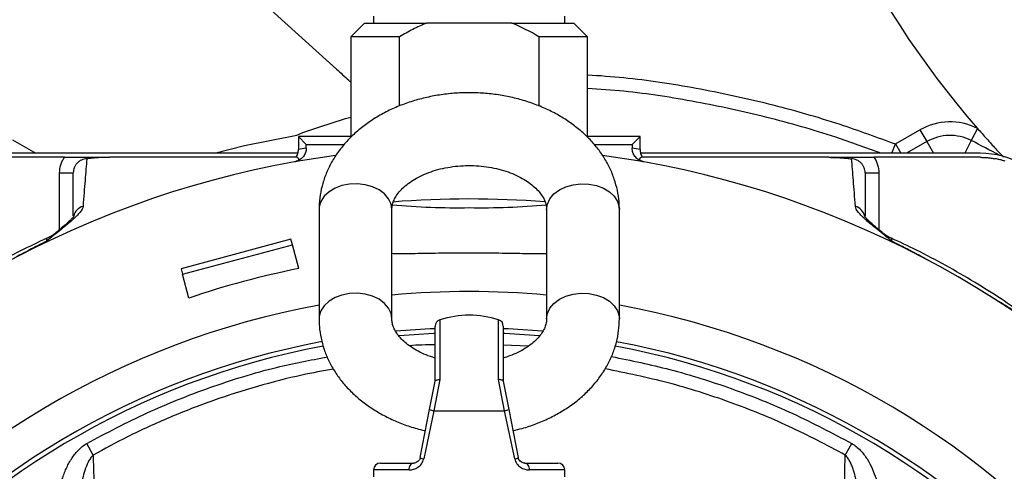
# Model space of a CAD drawing. Header units: millimetres. Extents: x 2549 to 3607, y 2373 to 3826.
# Tile 10 of 14: x 2915 to 3348, y 3313 to 3512. Entities that reach past the tile are written whole.
import ezdxf

# ---------------------------------------------------------------- set-up
doc = ezdxf.new("R2010")
doc.units = ezdxf.units.MM
doc.header["$LTSCALE"] = 2

msp = doc.modelspace()

# ---------------------------------------------------------------- linework, layer by layer
at = {"color": 7, "linetype": 'Continuous', "lineweight": 25}
for p, q in [((3001.03, 3538.02), (3054.05, 3490)), ((3066.37, 3510.24), (3060.37, 3504.24)), ((3066.37, 3510.24), (3093.61, 3510.24)), ((3070.37, 3513.24), (3070.37, 3510.24)), ((3112.37, 3510.24), (3093.61, 3510.24)), ((3131.14, 3510.24), (3112.37, 3510.24)), ((3131.14, 3510.24), (3158.37, 3510.24)), ((3154.37, 3510.24), (3154.37, 3513.24)), ((3164.37, 3504.24), (3158.37, 3510.24)), ((3060.37, 3504.24), (3060.37, 3460.04)), ((3081.71, 3504.24), (3060.37, 3504.24)), ((3081.71, 3473.82), (3081.71, 3504.24)), ((3143.03, 3504.24), (3143.03, 3473.8)), ((3164.37, 3504.24), (3143.03, 3504.24)), ((3164.37, 3460.09), (3164.37, 3504.24)), ((3299.75, 3457.1), (3310.53, 3463.32)), ((3310.53, 3463.32), (3313.52, 3458.13)), ((3335.76, 3463.97), (3333.04, 3458.63)), ((3037.29, 3460.33), (3037.29, 3454.64)), ((3037.29, 3460.33), (3040.75, 3456.87)), ((3060.37, 3460.33), (3037.29, 3460.33)), ((3187.46, 3460.33), (3164.37, 3460.33)), ((3187.46, 3460.33), (3184, 3456.87)), ((3187.46, 3454.64), (3187.46, 3460.33)), ((3040.75, 3455.28), (3040.75, 3456.87)), ((3040.75, 3456.87), (3057.4, 3456.87)), ((3167.32, 3456.87), (3184, 3456.87)), ((3184, 3456.87), (3184, 3455.28)), ((3037, 3453.02), (2887.78, 3453.02)), ((2934.45, 3451.24), (2887.78, 3451.24)), ((3036.6, 3451.24), (2954.23, 3451.24)), ((3036.29, 3449.48), (3053.64, 3452.23)), ((3170.93, 3452.26), (3188.45, 3449.48)), ((3336.96, 3453.02), (3187.77, 3453.02)), ((3270.52, 3451.24), (3188.15, 3451.24)), ((3336.96, 3451.24), (3290.3, 3451.24)), ((2932.34, 3444.38), (2938.34, 3444.38)), ((3286.41, 3444.38), (3292.41, 3444.38)), ((3046.37, 3428.28), (3046.37, 3380.2)), ((3078.37, 3380.2), (3078.37, 3428.28)), ((3146.37, 3428.28), (3146.37, 3380.2)), ((3178.37, 3380.2), (3178.37, 3428.28)), ((3034.03, 3415.21), (2985.73, 3402.27)), ((3034.69, 3412.77), (3034.03, 3415.21)), ((2986.39, 3399.83), (3034.69, 3412.77)), ((3037.48, 3402.33), (3034.69, 3412.77)), ((2985.73, 3402.27), (2986.39, 3399.83)), ((2989.19, 3389.39), (2986.39, 3399.83)), ((3097.37, 3352.84), (3097.37, 3376.95)), ((3127.37, 3376.95), (3127.37, 3352.84)), ((3094.96, 3340.41), (3097.38, 3352.87)), ((3099.45, 3353.53), (3096.79, 3339.84)), ((3127.96, 3339.84), (3125.3, 3353.53)), ((3127.37, 3352.87), (3129.79, 3340.41)), ((3090.85, 3319.27), (3094.96, 3340.41)), ((3096.79, 3339.84), (3092.36, 3318.7)), ((3096.79, 3339.84), (3127.96, 3339.84)), ((3132.39, 3318.7), (3127.96, 3339.84)), ((3129.79, 3340.41), (3133.9, 3319.27)), ((2947.08, 3320.37), (2944.23, 3325.43)), ((3277.67, 3320.37), (3280.52, 3325.43)), ((3073.37, 3316.84), (3087.9, 3316.84)), ((3136.85, 3316.84), (3151.37, 3316.84)), ((3070.37, 3313.84), (3070.37, 3310.84)), ((3154.37, 3310.84), (3154.37, 3313.84))]:
    msp.add_line(p, q, dxfattribs=at)
at = {"color": 8, "linetype": 'Continuous', "lineweight": 25}
for p, q in [((2911.68, 3458.92), (2921.89, 3453.02)), ((3333.04, 3458.63), (3330.17, 3453.02)), ((3298.18, 3453.02), (3299.75, 3457.1)), ((3299.75, 3457.1), (3302.1, 3453.02)), ((3313.52, 3458.13), (3304.67, 3453.02)), ((3313.52, 3458.13), (3316.47, 3453.02)), ((2932.34, 3419.47), (2932.34, 3444.38)), ((3292.41, 3444.38), (3292.41, 3419.47)), ((3099.45, 3379.8), (3099.45, 3353.53)), ((3125.3, 3353.53), (3125.3, 3379.8)), ((3127.37, 3368.87), (3138.49, 3368.32)), ((3086.02, 3313.84), (3070.37, 3313.84)), ((3154.37, 3313.84), (3138.73, 3313.84))]:
    msp.add_line(p, q, dxfattribs=at)
at = {"color": 7, "linetype": 'Continuous', "lineweight": 25, "flags": 128}
for points in [[(3335.76, 3463.97), (3335.77, 3463.97), (3335.77, 3463.97), (3335.78, 3463.96), (3335.78, 3463.96), (3335.79, 3463.96), (3335.79, 3463.96), (3335.8, 3463.95), (3335.8, 3463.95)], [(3081.56, 3372.87), (3096.76, 3373.89), (3097.37, 3373.92)], [(3127.37, 3373.92), (3127.99, 3373.89), (3143.15, 3372.88)], [(3086.02, 3313.84), (3086.05, 3314.43), (3086.16, 3314.99), (3086.34, 3315.51), (3086.57, 3315.96), (3086.86, 3316.34), (3087.18, 3316.61), (3087.53, 3316.78), (3087.9, 3316.84)], [(3136.85, 3316.84), (3137.21, 3316.78), (3137.57, 3316.61), (3137.89, 3316.34), (3138.18, 3315.96), (3138.41, 3315.51), (3138.59, 3314.99), (3138.69, 3314.43), (3138.73, 3313.84)]]:
    msp.add_lwpolyline(points, dxfattribs=at)
at = {"color": 8, "linetype": 'Continuous', "lineweight": 25, "flags": 128}
for points in [[(3000.43, 3453.02), (3013.66, 3456.43), (3036.55, 3461.05), (3036.55, 3461.05), (3036.55, 3461.05)], [(3078.37, 3428.28), (3078, 3430.71), (3076.9, 3433.03), (3075.11, 3435.13), (3072.73, 3436.9), (3069.87, 3438.28), (3066.65, 3439.18), (3063.24, 3439.58), (3059.79, 3439.44), (3056.45, 3438.79), (3053.39, 3437.64), (3050.76, 3436.06), (3048.66, 3434.11), (3047.21, 3431.89), (3046.47, 3429.5), (3046.37, 3428.28)], [(3146.37, 3428.28), (3146.75, 3430.71), (3147.85, 3433.03), (3149.64, 3435.13), (3152.02, 3436.9), (3154.88, 3438.28), (3158.09, 3439.18), (3161.51, 3439.58), (3164.96, 3439.44), (3168.3, 3438.79), (3171.35, 3437.64), (3173.99, 3436.06), (3176.08, 3434.11), (3177.54, 3431.89), (3178.28, 3429.5), (3178.37, 3428.28)], [(3078.37, 3380.2), (3078, 3382.63), (3076.9, 3384.95), (3075.11, 3387.04), (3072.73, 3388.82), (3069.87, 3390.19), (3066.65, 3391.1), (3063.24, 3391.49), (3059.79, 3391.36), (3056.45, 3390.71), (3053.39, 3389.56), (3050.76, 3387.98), (3048.66, 3386.03), (3047.21, 3383.81), (3046.47, 3381.42), (3046.37, 3380.19)], [(3146.37, 3380.2), (3146.75, 3382.63), (3147.85, 3384.95), (3149.64, 3387.04), (3152.02, 3388.82), (3154.88, 3390.19), (3158.09, 3391.1), (3161.51, 3391.49), (3164.96, 3391.36), (3168.3, 3390.71), (3171.35, 3389.56), (3173.99, 3387.98), (3176.08, 3386.03), (3177.54, 3383.81), (3178.28, 3381.42), (3178.37, 3380.19)]]:
    msp.add_lwpolyline(points, dxfattribs=at)
at = {"color": 7, "linetype": 'Continuous', "lineweight": 25}
for centre, radius, start, end in [((3637.16, 3726.98), 400, 188.8399, 221.1152), ((3323.75, 3440.42), 26.44, 62.9632, 120), ((3323.75, 3440.42), 20.45, 62.9632, 120), ((3118.37, 3026.24), 436, 100.2559, 100.7178), ((3106.37, 3026.24), 436, 79.2822, 79.7441), ((3336.96, 3415.24), 37.78, 30, 90), ((3112.37, 3026.24), 430.02, 100.1904, 139.8096), ((3112.37, 3026.24), 430.02, 40.1904, 79.8096), ((3112.47, 3003.87), 429.06, 85.5506, 94.5138), ((3107.37, 3764.96), 335.87, 265.0723, 270.8539), ((3117.92, 3747), 317.92, 269, 275.1427), ((2918.34, 3433.86), 20, 294.826, 309.1758), ((3306.41, 3433.86), 20, 230.7418, 245.1516), ((3112.37, 3026.24), 365.99, 84.6696, 95.3304), ((3112.37, 3026.24), 365.99, 100.3891, 259.77), ((3112.37, 3026.24), 365.99, 0, 79.6109), ((3112.37, 3339.84), 42, 72.0798, 107.9202), ((3100.37, 3376.95), 3, 107.9202, 180), ((3124.37, 3376.95), 3, 0, 72.0798), ((3112.37, 3026.24), 350, 92.4563, 95.2752), ((3112.37, 3026.24), 350, 84.727, 87.5437), ((3112.37, 3026.24), 350, 100.6485, 259.2972), ((3112.37, 3026.24), 348, 100.6218, 259.235), ((3112.37, 3026.24), 348, 0, 79.3824), ((3112.37, 3026.24), 350, 0, 79.3406), ((3097.47, 3345.25), 5.45, 242.4957, 262.7837), ((3127.27, 3345.25), 5.45, 277.2163, 297.5043), ((3073.37, 3313.84), 3, 90, 180), ((3092.72, 3321.94), 3.26, 234.9242, 263.6759), ((3132.03, 3321.94), 3.26, 276.3241, 305.0758), ((3151.37, 3313.84), 3, 0, 90)]:
    msp.add_arc(centre, radius, start, end, dxfattribs=at)
at = {"color": 8, "linetype": 'Continuous', "lineweight": 25}
for centre, radius, start, end in [((3112.37, 3026.24), 485.45, 61.2989, 62.9632), ((2944.26, 3424), 5.93, 106.1575, 166.0222), ((3280.48, 3423.99), 5.94, 13.3115, 73.7659)]:
    msp.add_arc(centre, radius, start, end, dxfattribs=at)
at = {"color": 7, "linetype": 'Continuous', "lineweight": 25}
msp.add_ellipse((3112.63, 3025.29), major_axis=(-99.51, 371.36), ratio=0.999997, start_param=6.218114, end_param=6.348257, dxfattribs=at)
for points, knots in [([(2919.35, 3612.01), (2918.76, 3611.29), (2918.16, 3610.57), (2916.97, 3609.13), (2915.17, 3606.99), (2913.34, 3604.88), (2909.65, 3600.69), (2907.14, 3597.94), (2899.46, 3589.84), (2894.14, 3584.63), (2885.87, 3577.1), (2883.06, 3574.63), (2877.37, 3569.82), (2874.48, 3567.47), (2865.7, 3560.58), (2859.68, 3556.2), (2850.4, 3549.97), (2847.27, 3547.95), (2842.51, 3545), (2840.92, 3544.03), (2837.71, 3542.11), (2836.11, 3541.15), (2828.14, 3536.29), (2821.84, 3532.29), (2809.39, 3524.04), (2803.24, 3519.8), (2794.14, 3513.26), (2789.62, 3509.95), (2784.4, 3506.01), (2782.18, 3504.31), (2780.7, 3503.17), (2779.96, 3502.6), (2779.23, 3502.03)], [0, 0, 0, 0, 0.015625, 0.015625, 0.03125, 0.0625, 0.0625, 0.125, 0.125, 0.25, 0.25, 0.3125, 0.3125, 0.375, 0.375, 0.5, 0.5, 0.5625, 0.5625, 0.59375, 0.59375, 0.625, 0.625, 0.75, 0.75, 0.875, 0.875, 0.9375, 0.96875, 0.984375, 0.984375, 1, 1, 1, 1]), ([(3093.61, 3510.24), (3091.54, 3509.4), (3089.52, 3508.46), (3085.57, 3506.44), (3083.63, 3505.37), (3081.71, 3504.24)], [0, 0, 0, 0, 0.5, 0.5, 1, 1, 1, 1]), ([(3054.05, 3490), (3054.95, 3489.19), (3056.75, 3487.56), (3058.86, 3485.64), (3060.06, 3484.55), (3060.37, 3484.27)], [0, 0, 0, 0, 0.422504, 0.848215, 1, 1, 1, 1]), ([(3178.37, 3428.28), (3178.35, 3429.42), (3178.28, 3432.26), (3177.59, 3436.75), (3176.25, 3441.69), (3174.3, 3446.47), (3171.78, 3451.08), (3168.69, 3455.46), (3165.06, 3459.59), (3160.91, 3463.43), (3156.28, 3466.94), (3151.2, 3470.08), (3145.74, 3472.82), (3139.94, 3475.12), (3133.88, 3476.98), (3127.61, 3478.36), (3121.19, 3479.27), (3114.69, 3479.69), (3108.17, 3479.62), (3101.68, 3479.05), (3095.28, 3478), (3089.02, 3476.47), (3082.98, 3474.46), (3077.19, 3471.98), (3071.74, 3469.04), (3066.67, 3465.66), (3062.06, 3461.88), (3057.95, 3457.74), (3054.42, 3453.27), (3051.49, 3448.55), (3049.2, 3443.63), (3047.58, 3438.57), (3046.56, 3433.44), (3046.44, 3430), (3046.37, 3428.28)], [0, 0, 0, 0, 0.019933, 0.049512, 0.079087, 0.108801, 0.138787, 0.169142, 0.199922, 0.231134, 0.262735, 0.294648, 0.326783, 0.359054, 0.391394, 0.423752, 0.456114, 0.488483, 0.520871, 0.553294, 0.585767, 0.618307, 0.650926, 0.683623, 0.716376, 0.74912, 0.781769, 0.814209, 0.846317, 0.877986, 0.909153, 0.939816, 0.970029, 1, 1, 1, 1]), ([(3335.8, 3463.95), (3337.13, 3462.45), (3339.8, 3459.41), (3343.07, 3455.83), (3345.48, 3453.25), (3346.69, 3451.98), (3347.18, 3451.46), (3347.25, 3451.38)], [0, 0, 0, 0, 0.337488, 0.681908, 0.824368, 0.975046, 1, 1, 1, 1]), ([(3036.24, 3451.25), (3036.58, 3451.74), (3036.84, 3452.29), (3037.2, 3453.43), (3037.29, 3454.03), (3037.29, 3454.64)], [0, 0, 0, 0, 0.5, 0.5, 1, 1, 1, 1]), ([(3040.75, 3455.28), (3040.75, 3454.94), (3040.72, 3454.61), (3040.61, 3453.97), (3040.53, 3453.65), (3040.32, 3453.03), (3040.19, 3452.73), (3039.88, 3452.15), (3039.7, 3451.88), (3039.3, 3451.36), (3039.08, 3451.11), (3038.6, 3450.67), (3038.35, 3450.47), (3037.8, 3450.1), (3037.51, 3449.94), (3036.92, 3449.67), (3036.61, 3449.56), (3036.29, 3449.48)], [0, 0, 0, 0, 0.125, 0.125, 0.25, 0.25, 0.375, 0.375, 0.5, 0.5, 0.625, 0.625, 0.75, 0.75, 0.875, 0.875, 1, 1, 1, 1]), ([(3188.45, 3449.48), (3187.81, 3449.65), (3187.22, 3449.92), (3186.12, 3450.65), (3185.65, 3451.1), (3184.84, 3452.14), (3184.53, 3452.72), (3184.22, 3453.65), (3184.14, 3453.97), (3184.03, 3454.62), (3184, 3454.94), (3184, 3455.28)], [0, 0, 0, 0, 0.25, 0.25, 0.5, 0.5, 0.75, 0.75, 0.875, 0.875, 1, 1, 1, 1]), ([(3187.46, 3454.64), (3187.46, 3454.03), (3187.55, 3453.43), (3187.9, 3452.29), (3188.17, 3451.74), (3188.51, 3451.25)], [0, 0, 0, 0, 0.5, 0.5, 1, 1, 1, 1]), ([(2932.34, 3444.38), (2932.34, 3445.6), (2932.52, 3446.8), (2933.05, 3448.54), (2933.28, 3449.11), (2933.8, 3450.21), (2934.11, 3450.74), (2934.45, 3451.24)], [0, 0, 0, 0, 0.5, 0.5, 0.75, 0.75, 1, 1, 1, 1]), ([(2934.45, 3451.24), (2935.32, 3451.24), (2936.18, 3451.24), (2937.85, 3451.24), (2938.67, 3451.24), (2940.25, 3451.24), (2941.02, 3451.24), (2942.19, 3451.24), (2942.59, 3451.24), (2943.21, 3451.24), (2943.42, 3451.24), (2943.85, 3451.24), (2944.07, 3451.24), (2944.51, 3451.24), (2944.73, 3451.24), (2945.16, 3451.24), (2945.38, 3451.24), (2946.01, 3451.24), (2946.41, 3451.24), (2947.6, 3451.24), (2948.38, 3451.24), (2949.97, 3451.24), (2950.78, 3451.24), (2952.46, 3451.24), (2953.34, 3451.24), (2954.23, 3451.24)], [0, 0, 0, 0, 0.125, 0.125, 0.25, 0.25, 0.375, 0.375, 0.4375, 0.4375, 0.46875, 0.46875, 0.5, 0.5, 0.53125, 0.53125, 0.5625, 0.5625, 0.625, 0.625, 0.75, 0.75, 0.875, 0.875, 1, 1, 1, 1]), ([(2944.28, 3450.54), (2943.48, 3450.54), (2942.68, 3450.36), (2941.6, 3449.88), (2941.25, 3449.68), (2940.61, 3449.22), (2940.31, 3448.96), (2939.77, 3448.39), (2939.52, 3448.07), (2939.1, 3447.41), (2938.92, 3447.06), (2938.63, 3446.32), (2938.52, 3445.94), (2938.38, 3445.17), (2938.34, 3444.78), (2938.34, 3444.38)], [0, 0, 0, 0, 0.25, 0.25, 0.375, 0.375, 0.5, 0.5, 0.625, 0.625, 0.75, 0.75, 0.875, 0.875, 1, 1, 1, 1]), ([(2944.28, 3450.54), (2944.03, 3447.65), (2943.77, 3444.51), (2943.21, 3437.61), (2942.91, 3433.85), (2942.61, 3429.69)], [0, 0, 0, 0, 0.5, 0.5, 1, 1, 1, 1]), ([(2954.23, 3451.24), (2953.25, 3451.24), (2952.31, 3451.22), (2950.46, 3451.15), (2949.58, 3451.1), (2947.93, 3450.98), (2947.15, 3450.9), (2946.04, 3450.78), (2945.68, 3450.73), (2944.97, 3450.64), (2944.62, 3450.59), (2944.28, 3450.54)], [0, 0, 0, 0, 0.25, 0.25, 0.5, 0.5, 0.75, 0.75, 0.875, 0.875, 1, 1, 1, 1]), ([(3035.81, 3449.37), (3035.88, 3449.39), (3036, 3449.42), (3036.16, 3449.46), (3036.31, 3449.5), (3036.43, 3449.53), (3036.53, 3449.56), (3036.62, 3449.59), (3036.69, 3449.61), (3036.75, 3449.64), (3036.82, 3449.67), (3036.89, 3449.71), (3037, 3449.76), (3037.12, 3449.84), (3037.27, 3449.96), (3037.39, 3450.1), (3037.49, 3450.28), (3037.5, 3450.49), (3037.41, 3450.7), (3037.23, 3450.9), (3036.96, 3451.09), (3036.72, 3451.19), (3036.6, 3451.24)], [0, 0, 0, 0, 0.0044345, 0.0088734, 0.0133199, 0.0177773, 0.0222491, 0.0267385, 0.0312488, 0.0380682, 0.0455716, 0.0537597, 0.0626326, 0.0914036, 0.1253511, 0.182768, 0.2506097, 0.3652963, 0.5005829, 0.6485535, 0.8150256, 1, 1, 1, 1]), ([(3188.15, 3451.24), (3188.07, 3451.21), (3187.92, 3451.15), (3187.73, 3451.04), (3187.57, 3450.93), (3187.44, 3450.82), (3187.32, 3450.67), (3187.25, 3450.49), (3187.26, 3450.28), (3187.35, 3450.1), (3187.47, 3449.96), (3187.63, 3449.84), (3187.77, 3449.75), (3187.92, 3449.68), (3188.03, 3449.62), (3188.16, 3449.58), (3188.29, 3449.54), (3188.46, 3449.49), (3188.67, 3449.44), (3188.85, 3449.39), (3188.93, 3449.37)], [0, 0, 0, 0, 0.113205, 0.219749, 0.319633, 0.412856, 0.499419, 0.634702, 0.749387, 0.817224, 0.87464, 0.908589, 0.937362, 0.954406, 0.968752, 0.975062, 0.981332, 0.987573, 0.993792, 1, 1, 1, 1]), ([(3270.52, 3451.24), (3271.49, 3451.24), (3272.44, 3451.22), (3274.29, 3451.15), (3275.16, 3451.1), (3276.82, 3450.98), (3277.6, 3450.9), (3278.71, 3450.78), (3279.07, 3450.73), (3279.78, 3450.64), (3280.13, 3450.59), (3280.47, 3450.54)], [0, 0, 0, 0, 0.25, 0.25, 0.5, 0.5, 0.75, 0.75, 0.875, 0.875, 1, 1, 1, 1]), ([(3270.52, 3451.24), (3271.39, 3451.24), (3272.25, 3451.24), (3273.92, 3451.24), (3274.74, 3451.24), (3276.32, 3451.24), (3277.09, 3451.24), (3278.26, 3451.24), (3278.66, 3451.24), (3279.28, 3451.24), (3279.49, 3451.24), (3279.92, 3451.24), (3280.14, 3451.24), (3280.58, 3451.24), (3280.8, 3451.24), (3281.23, 3451.24), (3281.45, 3451.24), (3282.08, 3451.24), (3282.48, 3451.24), (3283.67, 3451.24), (3284.45, 3451.24), (3286.04, 3451.24), (3286.85, 3451.24), (3288.54, 3451.24), (3289.41, 3451.24), (3290.3, 3451.24)], [0, 0, 0, 0, 0.125, 0.125, 0.25, 0.25, 0.375, 0.375, 0.4375, 0.4375, 0.46875, 0.46875, 0.5, 0.5, 0.53125, 0.53125, 0.5625, 0.5625, 0.625, 0.625, 0.75, 0.75, 0.875, 0.875, 1, 1, 1, 1]), ([(3282.14, 3429.69), (3281.83, 3433.85), (3281.54, 3437.61), (3280.98, 3444.51), (3280.71, 3447.65), (3280.47, 3450.54)], [0, 0, 0, 0, 0.5, 0.5, 1, 1, 1, 1]), ([(3286.41, 3444.38), (3286.41, 3444.78), (3286.37, 3445.17), (3286.23, 3445.94), (3286.12, 3446.32), (3285.83, 3447.06), (3285.65, 3447.41), (3285.23, 3448.07), (3284.98, 3448.39), (3284.44, 3448.96), (3284.14, 3449.22), (3283.5, 3449.68), (3283.15, 3449.88), (3282.06, 3450.36), (3281.27, 3450.54), (3280.47, 3450.54)], [0, 0, 0, 0, 0.125, 0.125, 0.25, 0.25, 0.375, 0.375, 0.5, 0.5, 0.625, 0.625, 0.75, 0.75, 1, 1, 1, 1]), ([(3290.3, 3451.24), (3290.64, 3450.74), (3290.94, 3450.21), (3291.47, 3449.11), (3291.69, 3448.54), (3292.23, 3446.8), (3292.41, 3445.6), (3292.41, 3444.38)], [0, 0, 0, 0, 0.25, 0.25, 0.5, 0.5, 1, 1, 1, 1]), ([(3336.96, 3451.24), (3337.24, 3451.24), (3337.78, 3451.24), (3338.59, 3451.21), (3339.41, 3451.16), (3340.22, 3451.1), (3341.03, 3451.01), (3341.84, 3450.91), (3342.65, 3450.79), (3343.19, 3450.7), (3343.46, 3450.65)], [0, 0, 0, 0, 0.125008, 0.249885, 0.374695, 0.499504, 0.624374, 0.749371, 0.874559, 1, 1, 1, 1]), ([(3347.94, 3449.53), (3347.69, 3449.6), (3347.2, 3449.76), (3346.46, 3449.97), (3345.72, 3450.16), (3344.97, 3450.34), (3344.22, 3450.51), (3343.71, 3450.6), (3343.46, 3450.65)], [0, 0, 0, 0, 0.166794, 0.333435, 0.5, 0.666565, 0.833206, 1, 1, 1, 1]), ([(3078.37, 3428.28), (3078.38, 3428.53), (3078.4, 3429.42), (3078.69, 3430.92), (3079.47, 3432.9), (3080.7, 3434.95), (3082.46, 3437.07), (3084.8, 3439.2), (3087.62, 3441.21), (3090.89, 3443.02), (3094.57, 3444.6), (3098.59, 3445.9), (3102.89, 3446.86), (3107.37, 3447.47), (3111.96, 3447.7), (3116.56, 3447.54), (3121.08, 3447), (3125.42, 3446.09), (3129.49, 3444.85), (3133.22, 3443.33), (3136.54, 3441.57), (3139.39, 3439.64), (3141.74, 3437.61), (3143.58, 3435.56), (3144.94, 3433.54), (3145.83, 3431.59), (3146.3, 3429.86), (3146.35, 3428.78), (3146.37, 3428.28)], [0, 0, 0, 0, 0.0186518, 0.0665848, 0.1084595, 0.1472671, 0.1884957, 0.2278445, 0.2663415, 0.3045563, 0.3427433, 0.3810075, 0.419405, 0.4579305, 0.4965439, 0.535186, 0.5737801, 0.6122472, 0.6505338, 0.6886102, 0.7264872, 0.7642417, 0.8020193, 0.8400756, 0.8789136, 0.9193895, 0.9629703, 1, 1, 1, 1]), ([(2938.34, 3425.46), (2938.34, 3428.23), (2938.34, 3434.26), (2938.34, 3440.19), (2938.34, 3443.52), (2938.34, 3444.38)], [0, 0, 0, 0, 0.387627, 0.84247, 1, 1, 1, 1]), ([(3286.41, 3444.38), (3286.41, 3443.52), (3286.41, 3440.19), (3286.41, 3434.25), (3286.41, 3428.21), (3286.41, 3425.42)], [0, 0, 0, 0, 0.157229, 0.611203, 1, 1, 1, 1]), ([(2942.61, 3429.69), (2942.55, 3428.94), (2942.06, 3428.06), (2940.82, 3426.53), (2940.32, 3425.99), (2939.45, 3425.12), (2939.14, 3424.82), (2938.49, 3424.21), (2938.15, 3423.9), (2936.36, 3422.3), (2934.68, 3420.9), (2931.86, 3418.61), (2930.88, 3417.82), (2929.34, 3416.58), (2928.81, 3416.16), (2928.02, 3415.52), (2927.75, 3415.3), (2927.21, 3414.87), (2926.93, 3414.65), (2926.66, 3414.43)], [0, 0, 0, 0, 0.25, 0.25, 0.375, 0.375, 0.4375, 0.4375, 0.5, 0.5, 0.75, 0.75, 0.875, 0.875, 0.9375, 0.9375, 0.96875, 0.96875, 1, 1, 1, 1]), ([(3298.09, 3414.43), (3297.95, 3414.54), (3297.81, 3414.65), (3297.54, 3414.87), (3297.14, 3415.19), (3296.2, 3415.95), (3295.42, 3416.57), (3293.88, 3417.8), (3292.9, 3418.6), (3290.1, 3420.88), (3288.41, 3422.28), (3286.61, 3423.88), (3286.27, 3424.2), (3285.61, 3424.81), (3285.3, 3425.11), (3284.43, 3425.98), (3283.93, 3426.53), (3282.68, 3428.06), (3282.19, 3428.94), (3282.14, 3429.69)], [0, 0, 0, 0, 0.015625, 0.015625, 0.03125, 0.0625, 0.125, 0.125, 0.25, 0.25, 0.5, 0.5, 0.5625, 0.5625, 0.625, 0.625, 0.75, 0.75, 1, 1, 1, 1]), ([(2938.63, 3425.39), (2938.63, 3425.39), (2938.67, 3425.47), (2938.49, 3425.16), (2937.96, 3424.53), (2936.93, 3423.46), (2935.36, 3422.02), (2933.29, 3420.23), (2931.55, 3418.82), (2930.69, 3418.11)], [0, 0, 0, 0, 0.012998, 0.130457, 0.265218, 0.421349, 0.599942, 0.799775, 1, 1, 1, 1]), ([(3294.07, 3418.1), (3294, 3418.16), (3292.79, 3419.14), (3291.01, 3420.62), (3288.85, 3422.49), (3287.41, 3423.86), (3286.54, 3424.81), (3286.14, 3425.36), (3286.14, 3425.36), (3286.14, 3425.36)], [0, 0, 0, 0, 0.015786, 0.255862, 0.454355, 0.632763, 0.788885, 0.923115, 1, 1, 1, 1]), ([(2926.75, 3415.69), (2922.87, 3413.86), (2914.82, 3410.07), (2902.66, 3403.62), (2890.23, 3396.45), (2878.56, 3389.12), (2871.24, 3384.03), (2867.92, 3381.72)], [0, 0, 0, 0, 0.189157, 0.392407, 0.606676, 0.821909, 1, 1, 1, 1]), ([(3356.83, 3381.72), (3353.31, 3384.17), (3346, 3389.24), (3334.34, 3396.55), (3321.91, 3403.73), (3309.73, 3410.17), (3301.66, 3413.96), (3298, 3415.68)], [0, 0, 0, 0, 0.189157, 0.392407, 0.606676, 0.821909, 1, 1, 1, 1]), ([(2926.66, 3414.43), (2923.95, 3413.09), (2921.26, 3411.71), (2917.25, 3409.59), (2915.92, 3408.88), (2913.26, 3407.44), (2911.94, 3406.71), (2910.62, 3405.97)], [0, 0, 0, 0, 0.5, 0.5, 0.75, 0.75, 1, 1, 1, 1]), ([(3314.13, 3405.97), (3312.81, 3406.71), (3311.49, 3407.44), (3308.83, 3408.88), (3304.84, 3411.02), (3300.8, 3413.09), (3298.09, 3414.43)], [0, 0, 0, 0, 0.25, 0.25, 0.5, 1, 1, 1, 1]), ([(3146.37, 3408.89), (3146.29, 3408.88), (3145.68, 3408.82), (3143.64, 3408.8), (3140.22, 3408.81), (3135.96, 3408.88), (3131, 3408.97), (3125.55, 3409.06), (3119.68, 3409.13), (3113.66, 3409.16), (3107.55, 3409.15), (3101.65, 3409.1), (3096, 3409.01), (3090.86, 3408.92), (3086.27, 3408.83), (3082.48, 3408.79), (3079.77, 3408.8), (3078.76, 3408.87), (3078.37, 3408.9)], [0, 0, 0, 0, 0.010237, 0.078688, 0.145391, 0.214015, 0.280943, 0.349814, 0.416668, 0.485475, 0.552071, 0.620602, 0.68716, 0.755635, 0.822433, 0.891158, 0.9581, 1, 1, 1, 1]), ([(3355.7, 3381.17), (3353.18, 3382.84), (3350.64, 3384.48), (3346.8, 3386.9), (3345.52, 3387.7), (3342.94, 3389.28), (3341.65, 3390.06), (3340.35, 3390.83)], [0, 0, 0, 0, 0.5, 0.5, 0.75, 0.75, 1, 1, 1, 1]), ([(3046.37, 3380.2), (3046.4, 3379.06), (3046.47, 3376.22), (3047.16, 3371.73), (3048.5, 3366.79), (3050.45, 3362), (3052.97, 3357.4), (3056.06, 3353.02), (3059.69, 3348.89), (3063.84, 3345.05), (3068.47, 3341.54), (3073.55, 3338.4), (3079.01, 3335.65), (3084.81, 3333.37), (3089.55, 3331.84), (3092.39, 3331.24), (3093.14, 3331.08)], [0, 0, 0, 0, 0.049465, 0.122868, 0.19626, 0.269999, 0.34441, 0.419738, 0.496122, 0.573576, 0.651996, 0.731191, 0.810936, 0.89102, 0.971273, 1, 1, 1, 1]), ([(3097.54, 3363), (3096.79, 3363.21), (3094.67, 3363.82), (3091.54, 3365.16), (3088.21, 3366.91), (3085.36, 3368.84), (3083.01, 3370.87), (3081.16, 3372.92), (3079.81, 3374.94), (3078.92, 3376.88), (3078.45, 3378.62), (3078.4, 3379.7), (3078.37, 3380.2)], [0, 0, 0, 0, 0.056923, 0.159676, 0.261892, 0.363777, 0.465725, 0.568424, 0.673234, 0.782463, 0.900071, 1, 1, 1, 1]), ([(3146.37, 3380.2), (3146.37, 3379.95), (3146.34, 3379.05), (3146.05, 3377.55), (3145.28, 3375.58), (3144.04, 3373.53), (3142.29, 3371.41), (3139.94, 3369.27), (3137.13, 3367.27), (3133.85, 3365.46), (3130.55, 3364), (3128.22, 3363.29), (3127.25, 3363)], [0, 0, 0, 0, 0.050378, 0.179844, 0.292946, 0.397765, 0.509122, 0.615402, 0.719382, 0.822599, 0.925741, 1, 1, 1, 1]), ([(3131.6, 3331.08), (3132.97, 3331.4), (3136.44, 3332.2), (3141.77, 3334.03), (3147.55, 3336.5), (3153.01, 3339.44), (3158.08, 3342.81), (3162.69, 3346.59), (3166.8, 3350.74), (3170.33, 3355.21), (3173.26, 3359.93), (3175.55, 3364.85), (3177.17, 3369.9), (3178.19, 3375.03), (3178.31, 3378.48), (3178.37, 3380.2)], [0, 0, 0, 0, 0.052749, 0.133699, 0.214845, 0.296127, 0.377389, 0.458414, 0.538921, 0.618603, 0.697196, 0.774545, 0.850641, 0.925621, 1, 1, 1, 1]), ([(3097.38, 3352.87), (3097.4, 3352.96), (3097.46, 3353.05), (3097.67, 3353.21), (3097.82, 3353.28), (3098.18, 3353.39), (3098.4, 3353.44), (3098.89, 3353.51), (3099.17, 3353.53), (3099.45, 3353.53)], [0, 0, 0, 0, 0.25, 0.25, 0.5, 0.5, 0.75, 0.75, 1, 1, 1, 1]), ([(3127.37, 3352.87), (3127.35, 3352.96), (3127.29, 3353.05), (3127.08, 3353.21), (3126.93, 3353.28), (3126.56, 3353.39), (3126.34, 3353.44), (3125.86, 3353.51), (3125.58, 3353.53), (3125.3, 3353.53)], [0, 0, 0, 0, 0.25, 0.25, 0.5, 0.5, 0.75, 0.75, 1, 1, 1, 1]), ([(2930.75, 3290.96), (2930.75, 3294.18), (2930.96, 3297.37), (2931.85, 3303.66), (2932.52, 3306.78), (2933.74, 3310.61), (2934.01, 3311.38), (2934.58, 3312.88), (2934.89, 3313.63), (2935.87, 3315.83), (2936.62, 3317.25), (2938.35, 3319.99), (2939.32, 3321.27), (2940.99, 3323.01), (2941.59, 3323.56), (2942.85, 3324.57), (2943.52, 3325.03), (2944.23, 3325.43)], [0, 0, 0, 0, 0.25, 0.25, 0.5, 0.5, 0.5625, 0.5625, 0.625, 0.625, 0.75, 0.75, 0.875, 0.875, 0.9375, 0.9375, 1, 1, 1, 1]), ([(3280.52, 3325.43), (3281.94, 3324.63), (3283.18, 3323.61), (3284.85, 3321.88), (3285.37, 3321.26), (3286.36, 3319.98), (3286.82, 3319.32), (3288.11, 3317.28), (3288.86, 3315.87), (3290.17, 3312.94), (3290.75, 3311.42), (3292.22, 3306.84), (3292.89, 3303.72), (3293.78, 3297.4), (3294, 3294.18), (3294, 3290.96)], [0, 0, 0, 0, 0.125, 0.125, 0.1875, 0.1875, 0.25, 0.25, 0.375, 0.375, 0.5, 0.5, 0.75, 0.75, 1, 1, 1, 1]), ([(2947.08, 3320.37), (2946.6, 3319.92), (2946.2, 3319.41), (2945.47, 3318.33), (2945.16, 3317.77), (2944.3, 3316.05), (2943.84, 3314.85), (2943.05, 3312.42), (2942.72, 3311.18), (2942.16, 3308.69), (2941.93, 3307.43), (2941.33, 3303.65), (2941.07, 3301.13), (2940.76, 3296.05), (2940.7, 3293.51), (2940.74, 3290.96)], [0, 0, 0, 0, 0.0625, 0.0625, 0.125, 0.125, 0.25, 0.25, 0.375, 0.375, 0.5, 0.5, 0.75, 0.75, 1, 1, 1, 1]), ([(2947.08, 3320.37), (2947.4, 3307.63), (2947.71, 3294.82), (2948.28, 3269.02), (2948.55, 3256.03), (2948.8, 3242.9)], [0, 0, 0, 0, 0.5, 0.5, 1, 1, 1, 1]), ([(3275.95, 3242.9), (3276.2, 3256.03), (3276.47, 3269.02), (3277.04, 3294.82), (3277.35, 3307.63), (3277.67, 3320.37)], [0, 0, 0, 0, 0.5, 0.5, 1, 1, 1, 1]), ([(3284.01, 3290.96), (3284.04, 3293.51), (3283.99, 3296.06), (3283.67, 3301.14), (3283.42, 3303.67), (3282.82, 3307.45), (3282.58, 3308.7), (3282.02, 3311.2), (3281.69, 3312.43), (3281.1, 3314.25), (3280.89, 3314.86), (3280.42, 3316.05), (3280.16, 3316.64), (3279.58, 3317.79), (3279.27, 3318.34), (3278.55, 3319.41), (3278.15, 3319.91), (3277.67, 3320.37)], [0, 0, 0, 0, 0.25, 0.25, 0.5, 0.5, 0.625, 0.625, 0.75, 0.75, 0.8125, 0.8125, 0.875, 0.875, 0.9375, 0.9375, 1, 1, 1, 1]), ([(3086.02, 3313.84), (3086.65, 3313.84), (3087.3, 3313.93), (3088.59, 3314.3), (3089.23, 3314.59), (3090.12, 3315.19), (3090.41, 3315.42), (3090.94, 3315.94), (3091.19, 3316.23), (3091.64, 3316.85), (3091.83, 3317.2), (3092.15, 3317.92), (3092.28, 3318.3), (3092.36, 3318.7)], [0, 0, 0, 0, 0.25, 0.25, 0.5, 0.5, 0.625, 0.625, 0.75, 0.75, 0.875, 0.875, 1, 1, 1, 1]), ([(3090.85, 3319.27), (3090.8, 3319.03), (3090.73, 3318.81), (3090.55, 3318.41), (3090.44, 3318.22), (3090.08, 3317.74), (3089.81, 3317.5), (3089.25, 3317.14), (3088.97, 3317.02), (3088.43, 3316.87), (3088.16, 3316.84), (3087.9, 3316.84)], [0, 0, 0, 0, 0.125, 0.125, 0.25, 0.25, 0.5, 0.5, 0.75, 0.75, 1, 1, 1, 1]), ([(3132.39, 3318.7), (3132.47, 3318.3), (3132.6, 3317.91), (3132.92, 3317.19), (3133.12, 3316.84), (3133.56, 3316.22), (3133.81, 3315.93), (3134.35, 3315.42), (3134.64, 3315.19), (3135.23, 3314.79), (3135.54, 3314.61), (3136.17, 3314.32), (3136.49, 3314.2), (3137.45, 3313.93), (3138.09, 3313.84), (3138.73, 3313.84)], [0, 0, 0, 0, 0.125, 0.125, 0.25, 0.25, 0.375, 0.375, 0.5, 0.5, 0.625, 0.625, 0.75, 0.75, 1, 1, 1, 1]), ([(3136.85, 3316.84), (3136.59, 3316.84), (3136.32, 3316.87), (3135.78, 3317.02), (3135.5, 3317.14), (3134.95, 3317.5), (3134.67, 3317.74), (3134.31, 3318.22), (3134.2, 3318.41), (3134.02, 3318.81), (3133.95, 3319.03), (3133.9, 3319.27)], [0, 0, 0, 0, 0.25, 0.25, 0.5, 0.5, 0.75, 0.75, 0.875, 0.875, 1, 1, 1, 1])]:
    msp.add_open_spline(points, degree=3, knots=knots, dxfattribs=at)
msp.add_open_spline([(3143.03, 3504.24), (3139.2, 3506.5), (3135.26, 3508.56), (3131.14, 3510.24)], degree=3, dxfattribs=at)
at = {"color": 8, "linetype": 'Continuous', "lineweight": 25}
for points, knots in [([(3164.37, 3487.55), (3169.69, 3487.19), (3185.69, 3486.1), (3212.29, 3481.93), (3244.03, 3475.13), (3273.29, 3466.79), (3291.64, 3460.07), (3299.75, 3457.1)], [0, 0, 0, 0, 0.114762, 0.345336, 0.579116, 0.813966, 1, 1, 1, 1]), ([(3293.31, 3453.02), (3286.72, 3455.43), (3270.25, 3461.45), (3243.18, 3469.14), (3212.09, 3475.87), (3185.74, 3480.06), (3169.71, 3481.16), (3164.37, 3481.53)], [0, 0, 0, 0, 0.158755, 0.397004, 0.636298, 0.878886, 1, 1, 1, 1]), ([(3036.55, 3461.05), (3036.55, 3461.05), (3040.01, 3462.52), (3047.27, 3464.81), (3055.26, 3467.46), (3059.57, 3468.71), (3060.37, 3468.94)], [0, 0, 0, 0, 0.000005, 0.444053, 0.89621, 1, 1, 1, 1]), ([(2926.66, 3414.43), (2926.67, 3414.44), (2927.26, 3415.03), (2928.71, 3416.45), (2929.97, 3417.46), (2930.72, 3418.06)], [0, 0, 0, 0, 0.0054582, 0.4101719, 1, 1, 1, 1]), ([(2926.66, 3414.43), (2926.71, 3414.83), (2926.79, 3415.6), (2926.76, 3415.66), (2926.75, 3415.69)], [0, 0, 0, 0, 0.522383, 1, 1, 1, 1]), ([(3294.03, 3418.05), (3294.78, 3417.45), (3296.04, 3416.44), (3297.49, 3415.03), (3298.08, 3414.44), (3298.09, 3414.43)], [0, 0, 0, 0, 0.5889886, 0.9945307, 1, 1, 1, 1]), ([(3298, 3415.67), (3297.99, 3415.65), (3297.96, 3415.61), (3298.04, 3414.85), (3298.09, 3414.43)], [0, 0, 0, 0, 0.454761, 1, 1, 1, 1]), ([(3085.99, 3368.49), (3086.02, 3368.49), (3089.79, 3368.94), (3093.6, 3368.92), (3097.37, 3368.9)], [0, 0, 0, 0, 0.007888, 1, 1, 1, 1]), ([(2944.23, 3325.43), (2952.99, 3330.08), (2970.52, 3339.39), (2998.53, 3350.43), (3025.02, 3358.75), (3042.51, 3362.09), (3049.94, 3363.5)], [0, 0, 0, 0, 0.26354, 0.527078, 0.798994, 1, 1, 1, 1]), ([(3174.88, 3363.68), (3183.47, 3361.92), (3201.32, 3358.27), (3227.95, 3349.79), (3254.79, 3339.1), (3271.94, 3329.99), (3280.52, 3325.43)], [0, 0, 0, 0, 0.233049, 0.483909, 0.741954, 1, 1, 1, 1]), ([(3052.67, 3358.15), (3048.06, 3357.32), (3036.81, 3355.28), (3019.2, 3350.67), (2999.8, 3344.51), (2980.73, 3337.09), (2963.08, 3329.05), (2952.07, 3323.08), (2947.08, 3320.37)], [0, 0, 0, 0, 0.12472, 0.304425, 0.48413, 0.666489, 0.848847, 1, 1, 1, 1]), ([(3277.67, 3320.37), (3269.47, 3324.72), (3253.08, 3333.42), (3226.98, 3343.92), (3200.01, 3352.57), (3181.38, 3356.37), (3172.1, 3358.27)], [0, 0, 0, 0, 0.246981, 0.49396, 0.747993, 1, 1, 1, 1])]:
    msp.add_open_spline(points, degree=3, knots=knots, dxfattribs=at)

doc.saveas('drawing.dxf')
